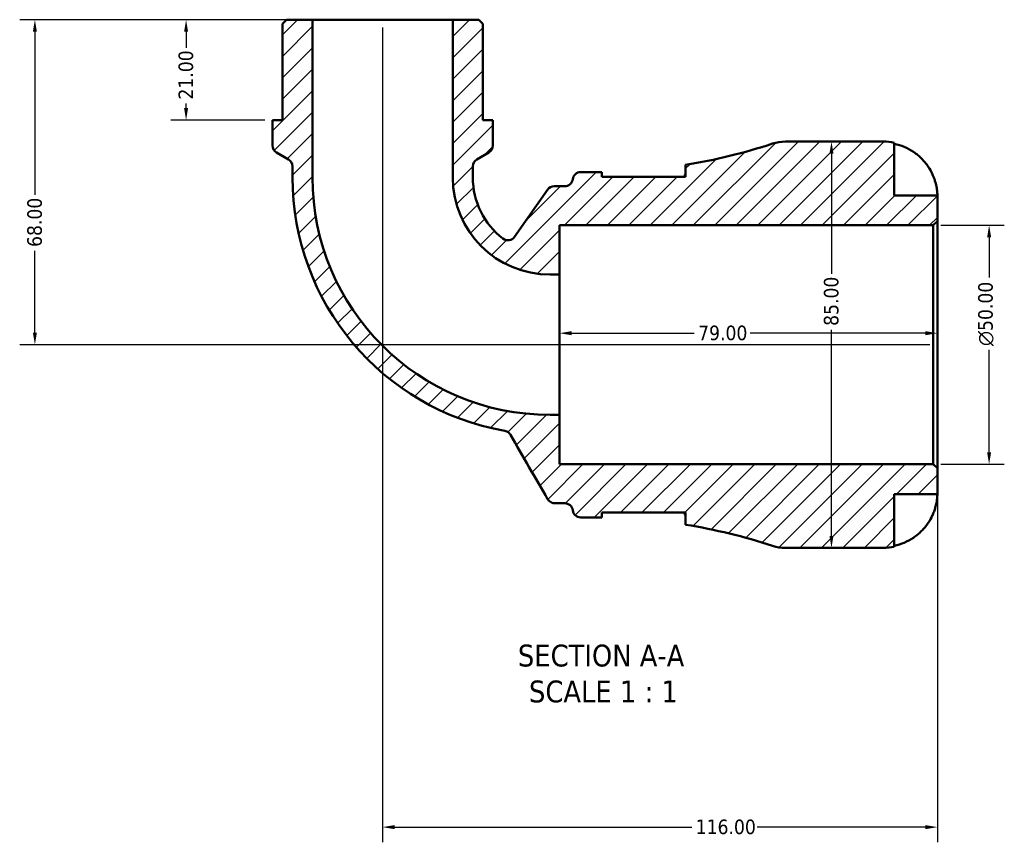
# Model space of a CAD drawing. Header units: millimetres. Extents: x 0 to 902, y -211 to 609.
# Tile 1 of 5: x 271 to 477, y -211 to -39. Entities that reach past the tile are written whole.
import ezdxf

# ---------------------------------------------------------------- set-up
doc = ezdxf.new("R2010")
doc.units = ezdxf.units.MM
for name, color, linetype, lineweight in [('Dimension (ANSI)', 7, 'Continuous', 25), ('Hatch (ANSI)', 7, 'Continuous', 18), ('Symbol (ANSI)', 7, 'Continuous', 25), ('Visible (ANSI)', 7, 'Continuous', 50)]:
    doc.layers.add(name, color=color, linetype=linetype, lineweight=lineweight)
doc.styles.add('Label Text (ANSI)', font='tahoma.ttf')
doc.styles.add('Note Text (ANSI)', font='tahoma.ttf')
doc.dimstyles.new('Default - mm (ANSI)', dxfattribs={"dimtxt": 3.04800009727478, "dimasz": 2.5, "dimexe": 3.175, "dimexo": 1.6002, "dimgap": 0.7999999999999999, "dimtad": 0, "dimtoh": 1, "dimrnd": 1e-08, "dimzin": 4, "dimdsep": 46, "dimtxsty": 'Note Text (ANSI)', "dimcen": 0.09, "dimdle": 10, "dimclrd": 256, "dimclre": 256, "dimclrt": 256, "dimadec": 1, "dimazin": 1, "dimtfac": 1, "dimtofl": 0, "dimtmove": 0, "dimatfit": 3, "dimfxl": 1, "dimtolj": 1, "dimtzin": 4, "dimlwd": -1, "dimlwe": -1, "dimarcsym": 0})

# ---------------------------------------------------------------- blocks, each defined once
blk = doc.blocks.new('*D7')
at = {"layer": 'Defpoints', "color": 0, "transparency": 16777216}
for p in [(383.5728142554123, -104.9689516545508), (383.5728142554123, -107.3862054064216), (462.5728142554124, -107.3862054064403)]:
    blk.add_point(p, dxfattribs=at)
at = {"layer": 'Dimension (ANSI)', "transparency": 16777216}
for p, q in [((386.0728142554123, -104.9689516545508), (411.7474010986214, -104.9689516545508)), ((460.0728142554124, -104.9689516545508), (423.3982274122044, -104.9689516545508))]:
    blk.add_line(p, q, dxfattribs=at)
for points in [[(386.0728142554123, -104.5522849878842), (386.0728142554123, -105.3856183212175), (383.5728142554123, -104.9689516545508)], [(460.0728142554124, -104.5522849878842), (460.0728142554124, -105.3856183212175), (462.5728142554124, -104.9689516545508)]]:
    blk.add_solid(points, dxfattribs=at)
at = {"layer": 'Dimension (ANSI)', "transparency": 16777216, "insert": (412.5474010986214, -103.3825177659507), "char_height": 3.04800009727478, "attachment_point": 1, "style": 'Note Text (ANSI)'}
blk.add_mtext('\\A1;79.00', dxfattribs=at)
blk = doc.blocks.new('*D8')
at = {"layer": 'Defpoints', "color": 0, "transparency": 16777216}
for p in [(461.7228142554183, -82.38620540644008), (473.3948860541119, -82.38620540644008), (461.7228142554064, -132.3862054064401)]:
    blk.add_point(p, dxfattribs=at)
at = {"layer": 'Dimension (ANSI)', "transparency": 16777216}
for p, q in [((463.3230142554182, -82.38620540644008), (476.5698860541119, -82.38620540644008)), ((473.3948860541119, -84.88620540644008), (473.3948860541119, -93.31330507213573)), ((473.3948860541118, -129.8862054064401), (473.3948860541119, -108.4591057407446)), ((463.3230142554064, -132.3862054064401), (476.5698860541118, -132.3862054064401))]:
    blk.add_line(p, q, dxfattribs=at)
for points in [[(472.9782193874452, -84.88620540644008), (473.8115527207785, -84.88620540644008), (473.3948860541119, -82.38620540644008)], [(472.9782193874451, -129.8862054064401), (473.8115527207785, -129.8862054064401), (473.3948860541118, -132.3862054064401)]]:
    blk.add_solid(points, dxfattribs=at)
at = {"layer": 'Dimension (ANSI)', "transparency": 16777216, "insert": (471.1018769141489, -107.6591057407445), "char_height": 3.04800009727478, "attachment_point": 1, "rotation": 90, "style": 'Note Text (ANSI)'}
blk.add_mtext('\\A1;\\fAIGDT|b0|i0;\\H3.0480;\\ln\\fTahoma|b0|i0;\\H3.0480;50.00', dxfattribs=at)
blk = doc.blocks.new('*D9')
at = {"layer": 'Defpoints', "color": 0, "transparency": 16777216}
for p in [(331.9043142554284, -39.38620540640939), (305.4718642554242, -60.38620540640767), (323.5223142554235, -60.38620540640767)]:
    blk.add_point(p, dxfattribs=at)
at = {"layer": 'Dimension (ANSI)', "transparency": 16777216}
for p, q in [((330.3041142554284, -39.38620540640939), (302.2968642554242, -39.38620540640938)), ((305.4718642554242, -41.88620540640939), (305.4718642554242, -45.26176314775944)), ((305.4718642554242, -57.88620540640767), (305.4718642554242, -56.89211934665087)), ((321.9221142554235, -60.38620540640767), (302.2968642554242, -60.38620540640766))]:
    blk.add_line(p, q, dxfattribs=at)
for points in [[(305.0551975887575, -41.88620540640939), (305.8885309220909, -41.88620540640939), (305.4718642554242, -39.38620540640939)], [(305.0551975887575, -57.88620540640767), (305.8885309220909, -57.88620540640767), (305.4718642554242, -60.38620540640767)]]:
    blk.add_solid(points, dxfattribs=at)
at = {"layer": 'Dimension (ANSI)', "transparency": 16777216, "insert": (303.8844068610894, -56.09211934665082), "char_height": 3.04800009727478, "attachment_point": 1, "rotation": 90, "style": 'Note Text (ANSI)'}
blk.add_mtext('\\A1;21.00', dxfattribs=at)
blk = doc.blocks.new('*D10')
at = {"layer": 'Defpoints', "color": 0, "transparency": 16777216}
for p in [(331.9043142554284, -39.38620540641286), (273.8528970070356, -107.3862054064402), (462.5728142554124, -107.3862054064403)]:
    blk.add_point(p, dxfattribs=at)
at = {"layer": 'Dimension (ANSI)', "transparency": 16777216}
for p, q in [((330.3041142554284, -39.38620540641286), (270.6778970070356, -39.38620540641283)), ((273.8528970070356, -41.88620540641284), (273.8528970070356, -76.04646316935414)), ((273.8528970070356, -104.8862054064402), (273.8528970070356, -87.72594764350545)), ((460.9726142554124, -107.3862054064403), (270.6778970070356, -107.3862054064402))]:
    blk.add_line(p, q, dxfattribs=at)
for points in [[(273.4362303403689, -41.88620540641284), (274.2695636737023, -41.88620540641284), (273.8528970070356, -39.38620540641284)], [(273.4362303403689, -104.8862054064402), (274.2695636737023, -104.8862054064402), (273.8528970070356, -107.3862054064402)]]:
    blk.add_solid(points, dxfattribs=at)
at = {"layer": 'Dimension (ANSI)', "transparency": 16777216, "insert": (272.2592985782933, -86.92594764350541), "char_height": 3.04800009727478, "attachment_point": 1, "rotation": 90, "style": 'Note Text (ANSI)'}
blk.add_mtext('\\A1;68.00', dxfattribs=at)
blk = doc.blocks.new('*D11')
at = {"layer": 'Defpoints', "color": 0, "transparency": 16777216}
for p in [(346.5728142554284, -39.38620540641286), (462.5728142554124, -133.2362054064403), (462.5728142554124, -208.2986038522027)]:
    blk.add_point(p, dxfattribs=at)
at = {"layer": 'Dimension (ANSI)', "transparency": 16777216}
for p, q in [((346.5728142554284, -40.98640540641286), (346.5728142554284, -211.4736038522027)), ((462.5728142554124, -134.8364054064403), (462.5728142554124, -211.4736038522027)), ((349.0728142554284, -208.2986038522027), (411.2331069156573, -208.2986038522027)), ((460.0728142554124, -208.2986038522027), (424.9125215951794, -208.2986038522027))]:
    blk.add_line(p, q, dxfattribs=at)
for points in [[(349.0728142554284, -207.881937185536), (349.0728142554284, -208.7152705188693), (346.5728142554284, -208.2986038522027)], [(460.0728142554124, -207.881937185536), (460.0728142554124, -208.7152705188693), (462.5728142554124, -208.2986038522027)]]:
    blk.add_solid(points, dxfattribs=at)
at = {"layer": 'Dimension (ANSI)', "transparency": 16777216, "insert": (412.0331069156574, -206.7121699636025), "char_height": 3.04800009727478, "attachment_point": 1, "style": 'Note Text (ANSI)'}
blk.add_mtext('\\A1;116.00', dxfattribs=at)
blk = doc.blocks.new('*D12')
at = {"layer": 'Defpoints', "color": 0, "transparency": 16777216}
for p in [(440.4290063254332, -64.88620540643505), (440.4290063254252, -64.88620540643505), (440.4290063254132, -149.886205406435)]:
    blk.add_point(p, dxfattribs=at)
at = {"layer": 'Dimension (ANSI)', "transparency": 16777216}
for p, q in [((440.4290063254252, -67.38620540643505), (440.4290063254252, -92.53520460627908)), ((440.4290063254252, -147.386205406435), (440.4290063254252, -104.2372062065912))]:
    blk.add_line(p, q, dxfattribs=at)
for points in [[(440.0123396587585, -67.38620540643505), (440.8456729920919, -67.38620540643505), (440.4290063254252, -64.88620540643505)], [(440.0123396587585, -147.386205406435), (440.8456729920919, -147.386205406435), (440.4290063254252, -149.886205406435)]]:
    blk.add_solid(points, dxfattribs=at)
at = {"layer": 'Dimension (ANSI)', "transparency": 16777216, "insert": (438.835407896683, -103.4372062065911), "char_height": 3.04800009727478, "attachment_point": 1, "rotation": 90, "style": 'Note Text (ANSI)'}
blk.add_mtext('\\A1;85.00', dxfattribs=at)

msp = doc.modelspace()

# ---------------------------------------------------------------- hatches: boundary and pattern name
at = {"layer": 'Hatch (ANSI)'}
h = msp.add_hatch(dxfattribs=at)
h.set_pattern_fill('ANSI31', color=256, scale=25.4, style=0)
h.set_pattern_definition([(45, (0, 0), (-2.245064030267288, 2.245064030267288), [])])
edge = h.paths.add_edge_path()
edge.add_ellipse((430.780936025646, -141.3862054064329), major_axis=(-2.659279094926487, -8.073303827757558), ratio=1, start_angle=0, end_angle=18.23145285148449)
edge.add_line((430.7809360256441, -149.8862054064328), (451.3228142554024, -149.8862054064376))
edge.add_ellipse((451.322814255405, -138.6362054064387), major_axis=(-2.765349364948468e-12, -11.2499999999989), ratio=1, start_angle=6.109647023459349e-14, end_angle=11.53695903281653)
edge.add_line((453.5728142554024, -149.6589092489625), (453.572814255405, -138.6362054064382))
edge.add_line((453.572814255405, -138.6362054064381), (462.572814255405, -138.6362054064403))
edge.add_line((462.572814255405, -138.6362054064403), (462.5728142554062, -133.2362054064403))
edge.add_line((462.5728142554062, -133.2362054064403), (461.7228142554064, -132.3862054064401))
edge.add_line((461.7228142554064, -132.3862054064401), (383.5728142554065, -132.3862054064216))
edge.add_line((383.5728142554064, -132.3862054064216), (383.5728142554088, -122.0547054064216))
edge.add_line((383.5728142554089, -122.0547054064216), (381.5703142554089, -122.0547054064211))
edge.add_ellipse((381.5703142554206, -72.38870540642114), major_axis=(-1.17333697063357e-11, -49.666), ratio=1, start_angle=270, end_angle=360, ccw=False)
edge.add_line((331.9043142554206, -72.3887054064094), (331.9043142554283, -39.38620540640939))
edge.add_line((331.9043142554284, -39.3862054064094), (326.4678142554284, -39.38620540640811))
edge.add_line((326.4678142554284, -39.38620540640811), (325.6178142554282, -40.2362054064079))
edge.add_line((325.6178142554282, -40.2362054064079), (325.6178142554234, -60.38620540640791))
edge.add_line((325.6178142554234, -60.38620540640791), (323.5223142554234, -60.38620540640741))
edge.add_line((323.5223142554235, -60.38620540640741), (323.5223142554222, -65.70470994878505))
edge.add_ellipse((325.2223142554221, -65.70470994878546), major_axis=(-1.699999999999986, 4.195329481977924e-13), ratio=1, start_angle=7.040946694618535e-14, end_angle=60.00000000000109)
edge.add_line((324.3723142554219, -67.17695313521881), (326.8633142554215, -68.61513265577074))
edge.add_ellipse((326.0133142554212, -70.0873758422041), major_axis=(0.8500000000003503, 1.472243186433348), ratio=1, start_angle=300, end_angle=360.00000000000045, ccw=False)
edge.add_line((327.7133142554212, -70.0873758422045), (327.7133142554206, -72.38870540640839))
edge.add_ellipse((381.5703142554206, -72.38870540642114), major_axis=(-53.85699999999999, 1.272829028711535e-11), ratio=1, start_angle=0, end_angle=79.91594308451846)
edge.add_spline(control_points=[(372.1403428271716, -125.4137192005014), (372.2749004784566, -125.4376489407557), (372.4060828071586, -125.4777179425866), (372.6560100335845, -125.5883974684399), (372.7738454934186, -125.6586052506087), (373.057176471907, -125.8774933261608), (373.2042457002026, -126.0457496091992), (373.3149283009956, -126.2374574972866)], knot_values=[-0.1484109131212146, -0.1484109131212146, -0.1484109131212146, -0.1484109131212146, -0.1074102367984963, -0.1074102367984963, -0.06640956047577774, -0.06640956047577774, 0, 0, 0, 0], degree=3, periodic=0)
edge.add_line((373.3149283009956, -126.2374574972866), (381.0795665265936, -139.686205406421))
edge.add_spline(control_points=[(381.0795665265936, -139.686205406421), (381.1729614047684, -139.8479700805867), (381.2923821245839, -139.9932415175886), (381.5736577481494, -140.2390985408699), (381.7335992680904, -140.3380116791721), (382.1111956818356, -140.4929678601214), (382.330444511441, -140.5362054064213), (382.5518097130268, -140.5362054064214)], knot_values=[-0.1784834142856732, -0.1784834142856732, -0.1784834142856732, -0.1784834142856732, -0.1224464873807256, -0.1224464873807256, -0.06640956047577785, -0.06640956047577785, 0, 0, 0, 0], degree=3, periodic=0)
edge.add_line((382.5518097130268, -140.5362054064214), (384.6369813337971, -140.5362054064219))
edge.add_ellipse((384.6369813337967, -142.2362054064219), major_axis=(4.017693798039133e-13, 1.700000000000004), ratio=1, start_angle=277.1807557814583, end_angle=359.9999999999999, ccw=False)
edge.add_ellipse((388.0103142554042, -141.8112054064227), major_axis=(-1.686666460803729, -0.2124999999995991), ratio=1, start_angle=0, end_angle=82.81924421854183)
edge.add_line((388.0103142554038, -143.5112054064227), (391.0503142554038, -143.5112054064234))
edge.add_ellipse((391.0503142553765, -262.0043764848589), major_axis=(2.726688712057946e-11, 118.4931710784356), ratio=1, start_angle=359.3302866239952, end_angle=360, ccw=False)
edge.add_line((392.4353142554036, -143.5192999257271), (392.4353142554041, -142.5112054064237))
edge.add_line((392.435314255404, -142.5112054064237), (409.935314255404, -142.5112054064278))
edge.add_line((409.935314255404, -142.5112054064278), (409.9353142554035, -145.0257956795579))
edge.add_ellipse((391.0503142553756, -262.0043764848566), major_axis=(18.88500000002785, 116.9785808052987), ratio=1, start_angle=350.93924189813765, end_angle=360, ccw=False)
edge = h.paths.add_edge_path()
edge.add_ellipse((430.7809360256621, -73.38620540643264), major_axis=(2.008846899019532e-12, 8.499999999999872), ratio=1, start_angle=1.05402023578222e-14, end_angle=18.23145285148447)
edge.add_ellipse((391.050314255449, 47.23196567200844), major_axis=(37.07134267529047, -112.5448672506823), ratio=1, start_angle=350.93924189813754, end_angle=360, ccw=False)
edge.add_line((409.9353142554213, -69.74661513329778), (409.9353142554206, -72.26120540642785))
edge.add_line((409.9353142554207, -72.26120540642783), (392.4353142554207, -72.2612054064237))
edge.add_line((392.4353142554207, -72.26120540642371), (392.4353142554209, -71.25311088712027))
edge.add_ellipse((391.0503142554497, 47.23196567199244), major_axis=(1.384999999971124, -118.4850765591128), ratio=1, start_angle=359.3302866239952, end_angle=360, ccw=False)
edge.add_line((391.0503142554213, -71.26120540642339), (388.0103142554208, -71.26120540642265))
edge.add_ellipse((388.0103142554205, -72.96120540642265), major_axis=(4.017693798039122e-13, 1.699999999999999), ratio=1, start_angle=7.040946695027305e-14, end_angle=82.81924421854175)
edge.add_ellipse((384.6369813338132, -72.53620540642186), major_axis=(1.686666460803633, -0.2125000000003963), ratio=1, start_angle=277.1807557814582, end_angle=359.99999999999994, ccw=False)
edge.add_line((384.6369813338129, -74.23620540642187), (382.4557509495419, -74.23620540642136))
edge.add_ellipse((382.4557509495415, -75.93620540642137), major_axis=(3.928875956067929e-13, 1.700000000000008), ratio=1, start_angle=7.040946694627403e-14, end_angle=55.02506716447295)
edge.add_line((381.0627660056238, -74.96173480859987), (374.1701169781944, -84.81462964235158))
edge.add_ellipse((372.7771320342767, -83.84015904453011), major_axis=(1.392984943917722, -0.9744705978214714), ratio=1, start_angle=267.4554987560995, end_angle=360.0000000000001, ccw=False)
edge.add_ellipse((381.5703142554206, -72.38870540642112), major_axis=(-9.828534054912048, -12.79980321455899), ratio=1, start_angle=307.51943407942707, end_angle=360.00000000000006, ccw=False)
edge.add_line((365.4323142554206, -72.38870540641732), (365.4323142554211, -70.08737584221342))
edge.add_ellipse((367.1323142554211, -70.08737584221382), major_axis=(-1.699999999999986, 3.973284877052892e-13), ratio=1, start_angle=299.9999999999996, end_angle=360.00000000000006, ccw=False)
edge.add_line((366.2823142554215, -68.61513265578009), (368.7733142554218, -67.17695313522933))
edge.add_ellipse((367.9233142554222, -65.70470994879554), major_axis=(0.8499999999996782, -1.472243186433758), ratio=1, start_angle=0, end_angle=59.99999999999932)
edge.add_line((369.6233142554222, -65.70470994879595), (369.6233142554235, -60.38620540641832))
edge.add_line((369.6233142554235, -60.38620540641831), (367.5278142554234, -60.38620540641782))
edge.add_line((367.5278142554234, -60.38620540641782), (367.5278142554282, -40.23620540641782))
edge.add_line((367.5278142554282, -40.23620540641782), (366.6778142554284, -39.38620540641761))
edge.add_line((366.6778142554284, -39.38620540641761), (361.2413142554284, -39.38620540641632))
edge.add_line((361.2413142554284, -39.38620540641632), (361.2413142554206, -72.38870540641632))
edge.add_ellipse((381.5703142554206, -72.38870540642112), major_axis=(-20.32900000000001, 4.804452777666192e-12), ratio=1, start_angle=0, end_angle=90)
edge.add_line((381.5703142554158, -92.71770540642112), (383.5728142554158, -92.7177054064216))
edge.add_line((383.5728142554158, -92.7177054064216), (383.5728142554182, -82.38620540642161))
edge.add_line((383.5728142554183, -82.38620540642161), (461.7228142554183, -82.38620540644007))
edge.add_line((461.7228142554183, -82.38620540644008), (462.5728142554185, -81.53620540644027))
edge.add_line((462.5728142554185, -81.53620540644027), (462.5728142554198, -76.13620540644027))
edge.add_line((462.5728142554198, -76.13620540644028), (453.5728142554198, -76.13620540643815))
edge.add_line((453.5728142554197, -76.13620540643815), (453.5728142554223, -65.11350156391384))
edge.add_ellipse((451.3228142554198, -76.13620540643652), major_axis=(2.250000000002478, 11.02270384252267), ratio=1, start_angle=0, end_angle=11.53695903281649)
edge.add_line((451.3228142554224, -64.88620540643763), (430.7809360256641, -64.88620540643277))

# ---------------------------------------------------------------- linework, layer by layer
at = {"layer": 'Visible (ANSI)'}
for p, q in [((326.4678142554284, -39.38620540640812), (325.6178142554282, -40.23620540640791)), ((325.6178142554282, -40.23620540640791), (325.6178142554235, -60.38620540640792)), ((331.9043142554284, -39.3862054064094), (326.4678142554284, -39.38620540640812)), ((331.9043142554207, -72.3887054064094), (331.9043142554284, -39.3862054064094)), ((361.2413142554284, -39.38620540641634), (331.9043142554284, -39.3862054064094)), ((366.6778142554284, -39.38620540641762), (361.2413142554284, -39.38620540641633)), ((361.2413142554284, -39.38620540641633), (361.2413142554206, -72.38870540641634)), ((367.5278142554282, -40.23620540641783), (366.6778142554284, -39.38620540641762)), ((367.5278142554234, -60.38620540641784), (367.5278142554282, -40.23620540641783)), ((325.6178142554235, -60.38620540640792), (323.5223142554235, -60.38620540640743)), ((323.5223142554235, -60.38620540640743), (323.5223142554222, -65.70470994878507)), ((369.6233142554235, -60.38620540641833), (367.5278142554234, -60.38620540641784)), ((369.6233142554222, -65.70470994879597), (369.6233142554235, -60.38620540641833)), ((451.3228142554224, -64.88620540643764), (430.7809360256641, -64.88620540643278)), ((453.5728142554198, -76.13620540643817), (453.5728142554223, -65.11350156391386)), ((324.3723142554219, -67.17695313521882), (326.8633142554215, -68.61513265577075)), ((366.2823142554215, -68.61513265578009), (368.7733142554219, -67.17695313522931)), ((409.9353142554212, -69.7466151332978), (409.9353142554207, -72.26120540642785)), ((327.7133142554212, -70.08737584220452), (327.7133142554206, -72.3887054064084)), ((365.4323142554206, -72.38870540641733), (365.4323142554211, -70.08737584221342)), ((391.0503142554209, -71.26120540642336), (388.0103142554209, -71.26120540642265)), ((392.4353142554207, -72.26120540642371), (392.4353142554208, -71.25311088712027)), ((409.9353142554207, -72.26120540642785), (392.4353142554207, -72.26120540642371)), ((381.0627660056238, -74.96173480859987), (374.1701169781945, -84.8146296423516)), ((384.6369813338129, -74.23620540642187), (382.4557509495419, -74.23620540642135)), ((462.5728142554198, -76.13620540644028), (453.5728142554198, -76.13620540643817)), ((462.5728142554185, -81.53620540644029), (462.5728142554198, -76.13620540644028)), ((461.7228142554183, -82.38620540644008), (462.5728142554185, -81.53620540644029)), ((462.5728142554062, -133.2362054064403), (462.5728142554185, -81.53620540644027)), ((383.5728142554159, -92.71770540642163), (383.5728142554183, -82.38620540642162)), ((383.5728142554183, -82.38620540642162), (461.7228142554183, -82.38620540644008)), ((461.7228142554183, -82.3862054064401), (461.7228142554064, -132.3862054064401)), ((381.5703142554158, -92.71770540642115), (383.5728142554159, -92.71770540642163)), ((383.5728142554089, -122.0547054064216), (383.5728142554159, -92.71770540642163)), ((383.5728142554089, -122.0547054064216), (381.5703142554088, -122.0547054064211)), ((383.5728142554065, -132.3862054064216), (383.5728142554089, -122.0547054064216)), ((461.7228142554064, -132.3862054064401), (383.5728142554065, -132.3862054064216)), ((462.5728142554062, -133.2362054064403), (461.7228142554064, -132.3862054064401)), ((462.572814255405, -138.6362054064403), (462.5728142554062, -133.2362054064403)), ((453.5728142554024, -149.6589092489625), (453.572814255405, -138.6362054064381)), ((453.572814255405, -138.6362054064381), (462.572814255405, -138.6362054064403)), ((382.5518097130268, -140.5362054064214), (384.6369813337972, -140.5362054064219)), ((388.0103142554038, -143.5112054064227), (391.0503142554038, -143.5112054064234)), ((392.4353142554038, -143.5192999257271), (392.435314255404, -142.5112054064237)), ((392.435314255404, -142.5112054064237), (409.935314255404, -142.5112054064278)), ((409.935314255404, -142.5112054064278), (409.9353142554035, -145.0257956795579)), ((430.7809360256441, -149.8862054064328), (451.3228142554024, -149.8862054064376))]:
    msp.add_line(p, q, dxfattribs=at)
for centre, radius, start, end in [((325.2223142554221, -65.70470994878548), 1.699999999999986, 180, 239.9999999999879), ((367.9233142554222, -65.70470994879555), 1.700000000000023, 299.9999999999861, 0), ((391.050314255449, 47.23196567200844), 118.4931710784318, 279.1706947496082, 288.2314528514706), ((430.7809360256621, -73.38620540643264), 8.499999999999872, 89.9999999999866, 108.2314528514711), ((451.3228142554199, -76.13620540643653), 11.2499999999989, 78.46304096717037, 89.99999999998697), ((326.0133142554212, -70.08737584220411), 1.700000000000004, 0, 59.9999999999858), ((367.1323142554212, -70.08737584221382), 1.699999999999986, 119.9999999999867, 180), ((388.0103142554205, -72.96120540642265), 1.699999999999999, 89.99999999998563, 172.8192442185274), ((391.0503142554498, 47.23196567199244), 118.4931710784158, 269.9999999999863, 270.6697133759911), ((381.5703142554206, -72.38870540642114), 53.85699999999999, 180, 259.9159430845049), ((381.5703142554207, -72.38870540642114), 49.666, 180, 269.9999999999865), ((381.5703142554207, -72.38870540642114), 20.32900000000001, 180, 269.9999999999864), ((381.5703142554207, -72.38870540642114), 16.13800000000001, 180, 232.4805659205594), ((384.6369813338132, -72.53620540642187), 1.700000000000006, 269.9999999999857, 352.8192442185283), ((382.4557509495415, -75.93620540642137), 1.700000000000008, 89.99999999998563, 145.0250671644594), ((372.7771320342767, -83.84015904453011), 1.699999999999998, 232.4805659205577, 325.0250671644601), ((384.6369813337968, -142.2362054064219), 1.700000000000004, 7.180755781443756, 89.99999999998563), ((388.0103142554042, -141.8112054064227), 1.700000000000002, 187.1807557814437, 269.9999999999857), ((391.0503142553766, -262.0043764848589), 118.4931710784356, 89.33028662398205, 89.99999999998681), ((391.0503142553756, -262.0043764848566), 118.4931710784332, 71.76854714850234, 80.8293052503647), ((430.780936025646, -141.3862054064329), 8.499999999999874, 251.7685471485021, 269.9999999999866), ((451.3228142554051, -138.6362054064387), 11.2499999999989, 269.9999999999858, 281.5369590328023)]:
    msp.add_arc(centre, radius, start, end, dxfattribs=at)
for points, knots in [([(453.5728142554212, -65.35370024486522), (454.2925119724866, -65.50144744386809), (454.9953828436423, -65.7235600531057), (456.2591810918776, -66.24864670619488), (456.9333202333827, -66.60329217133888), (458.1914417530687, -67.4470786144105), (458.7754349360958, -67.93620348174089), (459.7583914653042, -68.92271406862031), (460.2474314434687, -69.51142989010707), (460.9899204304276, -70.62766708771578), (461.2727033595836, -71.1358493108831), (461.5058385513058, -71.63620540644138)], [0.2134384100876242, 0.2134384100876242, 0.2134384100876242, 0.2134384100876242, 0.4155997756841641, 0.4155997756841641, 0.6240004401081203, 0.6240004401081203, 0.8324011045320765, 0.8324011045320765, 1.041788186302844, 1.041788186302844, 1.201242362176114, 1.201242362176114, 1.201242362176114, 1.201242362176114]), ([(409.6056825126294, -72.2613707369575), (409.6744873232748, -72.15682405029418), (409.7330730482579, -72.05531997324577), (409.8827806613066, -71.74937959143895), (409.9353142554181, -71.55906783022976), (409.9353142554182, -71.38983397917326)], [-0.4119326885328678, -0.4119326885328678, -0.4119326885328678, -0.4119326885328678, -0.329774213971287, -0.329774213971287, -0.1550611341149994, -0.1550611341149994, -0.1550611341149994, -0.1550611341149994]), ([(461.5058385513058, -71.63620540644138), (461.6031840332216, -71.84512884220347), (461.6948239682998, -72.05663235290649), (461.8640067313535, -72.47890574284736), (461.9413894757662, -72.68880841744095), (462.0999816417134, -73.15859171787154), (462.1764790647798, -73.41560729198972), (462.358074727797, -74.11069733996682), (462.4350199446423, -74.52096112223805), (462.5376152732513, -75.26280861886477), (462.5573507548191, -75.57341575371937), (462.5749536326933, -76.01793419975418), (462.5728142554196, -76.13620540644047), (462.5728142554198, -76.13620540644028)], [-0.7287781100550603, -0.7287781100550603, -0.7287781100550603, -0.7287781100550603, -0.658645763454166, -0.658645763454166, -0.5894873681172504, -0.5894873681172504, -0.5028286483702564, -0.5028286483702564, -0.3478233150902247, -0.3478233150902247, -0.1787056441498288, -0.1787056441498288, 0, 0, 0, 0]), ([(372.1403428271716, -125.4137192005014), (372.2749004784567, -125.4376489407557), (372.4060828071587, -125.4777179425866), (372.6560100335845, -125.5883974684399), (372.7738454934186, -125.6586052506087), (373.057176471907, -125.8774933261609), (373.2042457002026, -126.0457496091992), (373.3149283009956, -126.2374574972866)], [-0.1484109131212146, -0.1484109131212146, -0.1484109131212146, -0.1484109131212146, -0.1074102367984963, -0.1074102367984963, -0.06640956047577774, -0.06640956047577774, 0, 0, 0, 0]), ([(373.3149283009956, -126.2374574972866), (374.6242668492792, -128.5052983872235), (375.9336053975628, -130.7731392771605), (378.5218181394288, -135.256055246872), (379.8006923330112, -137.4711303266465), (381.0795665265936, -139.686205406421)], [-1.651077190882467, -1.651077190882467, -1.651077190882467, -1.651077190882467, -0.8654740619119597, -0.8654740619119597, -0.09814954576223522, -0.09814954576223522, -0.09814954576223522, -0.09814954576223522]), ([(381.0795665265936, -139.686205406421), (381.1729614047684, -139.8479700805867), (381.2923821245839, -139.9932415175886), (381.5736577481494, -140.2390985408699), (381.7335992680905, -140.3380116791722), (382.1111956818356, -140.4929678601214), (382.330444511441, -140.5362054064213), (382.5518097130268, -140.5362054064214)], [-0.1784834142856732, -0.1784834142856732, -0.1784834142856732, -0.1784834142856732, -0.1224464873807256, -0.1224464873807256, -0.06640956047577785, -0.06640956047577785, 0, 0, 0, 0]), ([(462.572814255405, -138.6362054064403), (462.5728142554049, -138.6362054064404), (462.573288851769, -138.6897983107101), (462.5691999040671, -138.9123457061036), (462.5639684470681, -139.0914538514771), (462.5218064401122, -139.6352364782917), (462.4750465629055, -140.0342714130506), (462.3214845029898, -140.8016853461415), (462.242229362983, -141.1269032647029), (462.0644037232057, -141.7258845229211), (461.9755266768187, -141.9910586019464), (461.7699631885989, -142.5379651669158), (461.6529174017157, -142.8176773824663), (461.5190975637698, -143.1076800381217), (461.5124807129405, -143.1219499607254), (461.5058385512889, -143.1362054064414)], [-3.126212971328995, -3.126212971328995, -3.126212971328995, -3.126212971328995, -3.005921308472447, -3.005921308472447, -2.872956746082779, -2.872956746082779, -2.697893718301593, -2.697893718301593, -2.583387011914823, -2.583387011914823, -2.495475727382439, -2.495475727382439, -2.40310235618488, -2.40310235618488, -2.398316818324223, -2.398316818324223, -2.398316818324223, -2.398316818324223]), ([(409.9353142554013, -143.382576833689), (409.9353142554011, -143.2119024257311), (409.8818832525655, -143.0197916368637), (409.73095266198, -142.7134273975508), (409.6732429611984, -142.6137033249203), (409.6056806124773, -142.5110447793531)], [-3.119011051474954, -3.119011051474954, -3.119011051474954, -3.119011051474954, -2.942521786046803, -2.942521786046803, -2.861720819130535, -2.861720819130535, -2.861720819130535, -2.861720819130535]), ([(461.5058385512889, -143.1362054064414), (461.2727033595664, -143.6365615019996), (460.9899204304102, -144.1447437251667), (460.2474314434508, -145.2609809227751), (459.758391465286, -145.8496967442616), (458.7754349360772, -146.8362073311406), (458.1914417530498, -147.3253321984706), (456.9333202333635, -148.1691186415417), (456.2591810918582, -148.5237641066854), (454.9953828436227, -149.048850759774), (454.2925119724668, -149.2709633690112), (453.5728142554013, -149.4187105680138)], [5.502271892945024, 5.502271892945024, 5.502271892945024, 5.502271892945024, 5.661726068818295, 5.661726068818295, 5.871113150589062, 5.871113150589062, 6.079513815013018, 6.079513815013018, 6.287914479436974, 6.287914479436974, 6.490075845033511, 6.490075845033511, 6.490075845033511, 6.490075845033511])]:
    msp.add_open_spline(points, degree=3, knots=knots, dxfattribs=at)

# ---------------------------------------------------------------- texts
at = {"layer": 'Symbol (ANSI)', "char_height": 4.571999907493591, "attachment_point": 7, "style": 'Label Text (ANSI)'}
for s, insert in [('SECTION A-A', (374.8595783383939, -174.7786965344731)), ('SCALE 1 : 1', (377.178923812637, -182.2915538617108))]:
    msp.add_mtext(s, dxfattribs=dict(at, insert=insert))

# ---------------------------------------------------------------- dimensions: what is measured, and where the dimension line sits
at = {"layer": 'Dimension (ANSI)'}
for base, p1, p2, angle, override, picture, middle in [((273.8528970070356, -107.3862054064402), (331.9043142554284, -39.38620540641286), (462.5728142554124, -107.3862054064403), 90, {"dimtoh": 0, "dimdec": 2, "dimtp": 0, "dimtm": -0, "dimtdec": 2, "dimatfit": 1}, '*D10', (273.8528970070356, -81.88620540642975)), ((305.4718642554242, -60.38620540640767), (331.9043142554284, -39.38620540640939), (323.5223142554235, -60.38620540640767), 270, {"dimtoh": 0, "dimdec": 2, "dimtp": 0, "dimtm": -0, "dimtdec": 2, "dimatfit": 1}, '*D9', (305.4718642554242, -51.07694124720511)), ((462.5728142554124, -208.2986038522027), (346.5728142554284, -39.38620540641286), (462.5728142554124, -133.2362054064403), 180, {"dimtoh": 0, "dimdec": 2, "dimtp": 0, "dimtm": -0, "dimtdec": 2, "dimatfit": 1}, '*D11', (418.0728142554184, -208.2986038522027)), ((440.4290063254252, -64.88620540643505), (440.4290063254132, -149.886205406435), (440.4290063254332, -64.88620540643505), 270, {"dimtoh": 0, "dimdec": 2, "dimse1": 1, "dimse2": 1, "dimtp": 0, "dimtm": -0, "dimtdec": 2, "dimatfit": 1}, '*D12', (440.4290063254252, -98.38620540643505)), ((383.5728142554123, -104.9689516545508), (462.5728142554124, -107.3862054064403), (383.5728142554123, -107.3862054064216), 180, {"dimtoh": 0, "dimdec": 2, "dimse1": 1, "dimse2": 1, "dimtp": 0, "dimtm": -0, "dimtdec": 2, "dimatfit": 1}, '*D7', (417.5728142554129, -104.9689516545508))]:
    dim = msp.add_linear_dim(base=base, p1=p1, p2=p2, angle=angle, dimstyle='Default - mm (ANSI)', override=override, dxfattribs=at)
    dim.commit()
    dim.dimension.update_dxf_attribs({"geometry": picture, "text_midpoint": middle, "dimtype": 160})
dim = msp.add_linear_dim(base=(473.3948860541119, -82.38620540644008), p1=(461.7228142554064, -132.3862054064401), p2=(461.7228142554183, -82.38620540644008), angle=90, text='\\fAIGDT|b0|i0;\\H3.0480;\\ln\\fTahoma|b0|i0;\\H3.0480;<>', dimstyle='Default - mm (ANSI)', override={"dimtoh": 0, "dimdec": 2, "dimtp": 0, "dimtm": -0, "dimtdec": 2, "dimatfit": 1}, dxfattribs=at)
dim.commit()
dim.dimension.update_dxf_attribs({"geometry": '*D8', "text_midpoint": (473.3948860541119, -100.8862054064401), "dimtype": 160})

doc.saveas('drawing.dxf')
